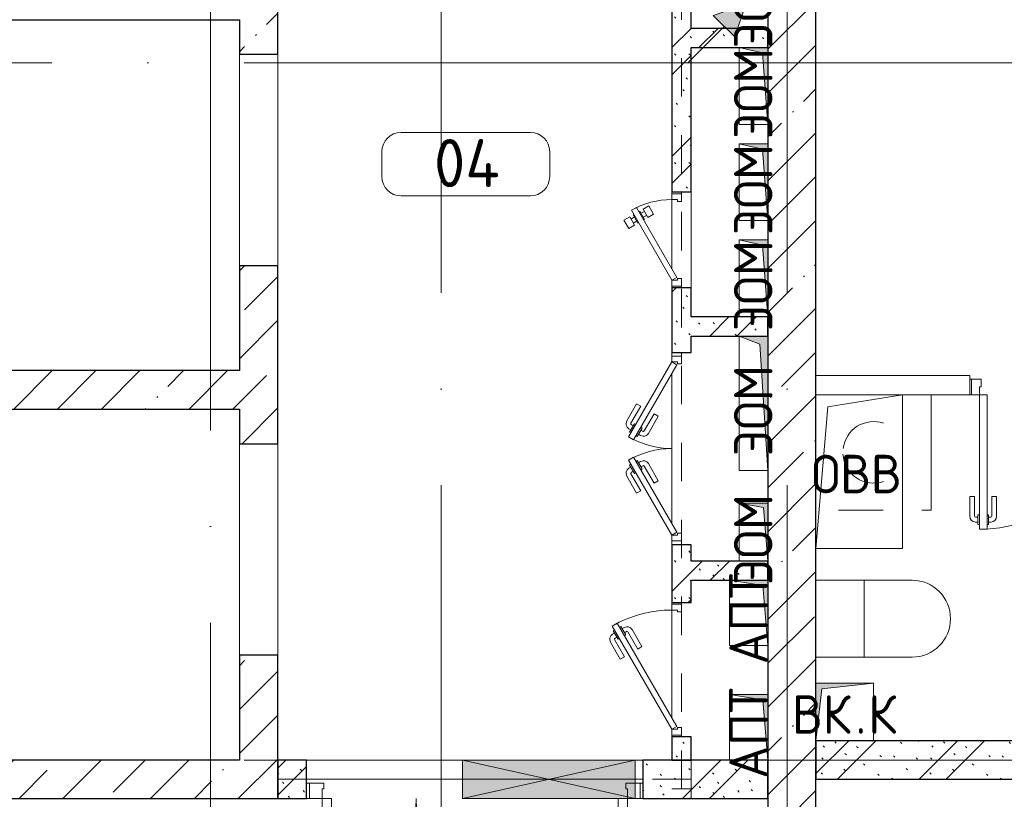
# Model space of a CAD drawing. Header units: millimetres. Extents: x -19737 to 100106, y -4436 to 96517.
# Tile 55 of 59: x 77068 to 82191, y 15246 to 19300. Entities that reach past the tile are written whole.
import ezdxf

# ---------------------------------------------------------------- set-up
doc = ezdxf.new("R2010")
doc.units = ezdxf.units.MM
doc.linetypes.add('3_ Штрих_ 1 х 1 мм', pattern=[400, 200, -200])
doc.linetypes.add('ADSK_Линия сетки', pattern=[5000, 4000, -500, 0, -500])
for name, color, linetype, lineweight in [('A-____-NOTE-TEXT', 7, 'Continuous', 18), ('A-AREA-____-IDEN', 7, 'Continuous', 9), ('A-DOOR-____-MCUT', 7, 'Continuous', 9), ('A-DOOR-____-OTLN', 7, 'Continuous', 18), ('A-DOOR-FRAM-MCUT', 7, 'Continuous', 9), ('A-DOOR-OPNG-OTLN', 7, 'Continuous', 18), ('A-FLOR-____-OTLN', 7, 'Continuous', 18), ('A-GENM-____-OTLN', 7, 'Continuous', 18), ('A-GLAZ-____-MCUT', 7, 'Continuous', 9), ('A-GLAZ-____-OTLN', 7, 'Continuous', 18), ('A-WALL-____-MCUT', 7, 'Continuous', 40), ('A-WALL-____-PATT', 7, 'Continuous', 40), ('I-WALL-____-MCUT', 7, 'Continuous', 40), ('I-WALL-____-OTLN', 7, 'Continuous', 18), ('M-EQPM-____-OTLN', 7, 'Continuous', 18), ('P-SANR-FIXT-OTLN', 7, 'Continuous', 18), ('S-BEAM-____-OTLN', 7, 'Continuous', 18), ('S-GRID-____-OTLN', 7, 'Continuous', 9)]:
    doc.layers.add(name, color=color, linetype=linetype, lineweight=lineweight)
doc.styles.add('GOST Common', font='GOST_Common.ttf', dxfattribs={"height": 200})
doc.styles.add('GOST Common_2', font='GOST_Common.ttf', dxfattribs={"height": 250})
pattern_1 = [(45, (0, 0), (-228.0985, 228.0985), []), (45, (228.1, 0), (-228.0985, 228.0985), [403.225, -80.645, 6.706, -73.939])]
pattern_2 = [(135, (300.56, 377.28), (-565.6854, 6e-14), [10, -790]), (135, (349.8, 474.73), (-565.6854, 6e-14), [10, -790]), (135, (423.93, 473.06), (-565.6854, 6e-14), [10, -790]), (135, (229.92, 447.9), (-565.6854, 6e-14), [10, -790]), (135, (155.08, 447.9), (-565.6854, 6e-14), [10, -790]), (135, (114.9, 369.03), (-565.6854, 6e-14), [10, -790]), (135, (132.43, 285.8), (-565.6854, 6e-14), [10, -790]), (135, (214.66, 322), (-565.6854, 6e-14), [10, -790]), (135, (198.16, 261.88), (-565.6854, 6e-14), [10, -790]), (135, (45.2, 272.9), (-565.6854, 6e-14), [10, -790]), (135, (42.32, 336.16), (-565.6854, 6e-14), [10, -790]), (135, (92.26, 192.24), (-565.6854, 6e-14), [10, -790]), (135, (7.07, 149.2), (-565.6854, 6e-14), [10, -790]), (135, (80.6, 95.1), (-565.6854, 6e-14), [10, -790]), (135, (79.53, 36.94), (-565.6854, 6e-14), [10, -790]), (135, (153.87, 74.56), (-565.6854, 6e-14), [10, -790]), (135, (228.35, 124.8), (-565.6854, 6e-14), [10, -790]), (135, (279.75, 180.4), (-565.6854, 6e-14), [10, -790]), (135, (282.9, 31.63), (-565.6854, 6e-14), [10, -790]), (135, (377.38, 53.45), (-565.6854, 6e-14), [10, -790]), (135, (352.28, 102.7), (-565.6854, 6e-14), [10, -790]), (135, (354.05, 0), (-565.6854, 6e-14), [10, -790]), (135, (553.23, 16.45), (-565.6854, 6e-14), [10, -790]), (135, (542.38, 63.45), (-565.6854, 6e-14), [10, -790]), (135, (536.58, 239.3), (-565.6854, 6e-14), [10, -790]), (135, (475.85, 203.9), (-565.6854, 6e-14), [10, -790]), (135, (475.85, 316.54), (-565.6854, 6e-14), [10, -790]), (135, (520.8, 408.7), (-565.6854, 6e-14), [10, -790]), (135, (551.1, 470.8), (-565.6854, 6e-14), [10, -790]), (135, (235.25, 537.93), (-565.6854, 6e-14), [10, -790]), (135, (407.25, 547.65), (-565.6854, 6e-14), [10, -790]), (135, (94.5, 558.6), (-565.6854, 6e-14), [10, -790]), (135, (46.4, 532.3), (-565.6854, 6e-14), [10, -790]), (135, (85.56, 465.04), (-565.6854, 6e-14), [10, -790]), (135, (355.53, 181.14), (-565.6854, 6e-14), [10, -790]), (135, (362.23, 243.6), (-565.6854, 6e-14), [10, -790]), (135, (413.45, 344.1), (-565.6854, 6e-14), [10, -790]), (135, (286.3, 273.25), (-565.6854, 6e-14), [10, -790]), (135, (423.02, 263.72), (-565.6854, 6e-14), [10, -790]), (135, (162.94, 190.2), (-565.6854, 6e-14), [10, -790]), (135, (470.25, 120.93), (-565.6854, 6e-14), [10, -790]), (135, (484.48, 9.78), (-565.6854, 6e-14), [10, -790]), (45, (0, 212.13), (-565.6854, 0), []), (45, (212.13, 0), (-565.6854, 0), []), (45, (353.55, 0), (-565.6854, 0), []), (45, (0, 353.55), (-565.6854, 0), [])]

# ---------------------------------------------------------------- blocks, each defined once
blk = doc.blocks.new('КР-Проем - Настраиваемый-3587369-02_К4')
at = {"layer": 'A-DOOR-OPNG-OTLN', "color": 254, "lineweight": 13, "true_color": 0xcccccc}
for p, q in [((-550, 100), (550, 100)), ((-550, -100), (550, -100))]:
    blk.add_line(p, q, dxfattribs=at)
blk = doc.blocks.new('АР_Дверь однопольная - 800х2100h_700__Глухая_Су апарт_тип_эт-1272081-02_К4')
at = {"layer": 'A-DOOR-____-MCUT', "color": 254, "lineweight": 15, "true_color": 0xcccccc}
for p, q in [((350, 750), (310, 750)), ((310, 750), (310, 50)), ((350, 50), (350, 750)), ((310, 50), (350, 50))]:
    blk.add_line(p, q, dxfattribs=at)
at = {"layer": 'A-DOOR-____-OTLN', "color": 254, "lineweight": 5, "true_color": 0xcccccc}
for p, q in [((302, 725), (302, 675)), ((310, 725), (302, 725)), ((350, 725), (358, 725)), ((358, 725), (358, 675)), ((260, 580), (260, 682.5)), ((285, 580), (285, 682.5)), ((302, 712.5), (290, 712.5)), ((302, 687.5), (290, 687.5)), ((302, 675), (310, 675)), ((358, 675), (350, 675)), ((358, 712.5), (370, 712.5)), ((358, 687.5), (370, 687.5)), ((375, 580), (375, 682.5)), ((400, 580), (400, 682.5)), ((285, 580), (260, 580)), ((375, 580), (400, 580))]:
    blk.add_line(p, q, dxfattribs=at)
at = {"layer": 'A-DOOR-____-OTLN', "color": 254, "lineweight": 13, "true_color": 0xcccccc}
blk.add_arc((350, 50), 700, 90, 180, dxfattribs=at)
at = {"layer": 'A-DOOR-____-OTLN', "color": 254, "lineweight": 5, "true_color": 0xcccccc}
for centre, radius, start, end in [((290, 682.5), 30, 90, 180), ((290, 682.5), 4.99, 90, 180), ((370, 682.5), 30, 0, 90), ((370, 682.5), 4.99, 0, 90)]:
    blk.add_arc(centre, radius, start, end, dxfattribs=at)
at = {"layer": 'A-DOOR-FRAM-MCUT', "color": 254, "lineweight": 15, "true_color": 0xcccccc}
for p, q in [((-390, 50), (-400, 50)), ((-350, 50), (-390, 50)), ((-390, 50), (-390, -30)), ((-350, 10), (-350, 50)), ((-340, 10), (-350, 10)), ((-340, -30), (-340, 10)), ((350, 10), (340, 10)), ((340, 10), (340, -30)), ((390, 50), (350, 50)), ((350, 50), (350, 10)), ((390, -30), (390, 50)), ((390, 50), (400, 50)), ((-390, -30), (-400, -30)), ((-390, -30), (-340, -30)), ((340, -30), (390, -30)), ((390, -30), (400, -30))]:
    blk.add_line(p, q, dxfattribs=at)
blk = doc.blocks.new('АР_Дверь двупольная - 1750х2100h_1100_490__Лифт-холл_EI30-3573868-02_К4')
at = {"layer": 'A-DOOR-____-MCUT', "color": 254, "lineweight": 15, "true_color": 0xcccccc}
for p, q in [((-795, 100), (-795, 1200)), ((-795, 1200), (-745, 1200)), ((-745, 1200), (-745, 100)), ((795, 590), (745, 590)), ((745, 590), (745, 100)), ((795, 100), (795, 590)), ((-745, 100), (-795, 100)), ((745, 100), (795, 100))]:
    blk.add_line(p, q, dxfattribs=at)
at = {"layer": 'A-DOOR-____-OTLN', "color": 254, "lineweight": 5, "true_color": 0xcccccc}
for p, q in [((-845, 1030), (-845, 1132.5)), ((-820, 1030), (-820, 1132.5)), ((-803, 1162.5), (-815, 1162.5)), ((-803, 1137.5), (-815, 1137.5)), ((-803, 1175), (-803, 1125)), ((-795, 1175), (-803, 1175)), ((-745, 1175), (-737, 1175)), ((-737, 1175), (-737, 1125)), ((-737, 1162.5), (-725, 1162.5)), ((-737, 1137.5), (-725, 1137.5)), ((-720, 1030), (-720, 1132.5)), ((-695, 1030), (-695, 1132.5)), ((-803, 1125), (-795, 1125)), ((-737, 1125), (-745, 1125)), ((-820, 1030), (-845, 1030)), ((-720, 1030), (-695, 1030)), ((737, 565), (737, 515)), ((745, 565), (737, 565)), ((795, 565), (803, 565)), ((803, 565), (803, 515)), ((695, 420), (695, 522.5)), ((720, 420), (720, 522.5)), ((737, 552.5), (725, 552.5)), ((737, 527.5), (725, 527.5)), ((737, 515), (745, 515)), ((803, 515), (795, 515)), ((803, 552.5), (815, 552.5)), ((803, 527.5), (815, 527.5)), ((820, 420), (820, 522.5)), ((845, 420), (845, 522.5)), ((720, 420), (695, 420)), ((820, 420), (845, 420))]:
    blk.add_line(p, q, dxfattribs=at)
at = {"layer": 'A-DOOR-____-OTLN', "color": 254, "lineweight": 13, "true_color": 0xcccccc}
for centre, radius, start, end in [((-795, 100), 1100, 0, 90), ((795, 100), 490, 90, 180)]:
    blk.add_arc(centre, radius, start, end, dxfattribs=at)
at = {"layer": 'A-DOOR-____-OTLN', "color": 254, "lineweight": 5, "true_color": 0xcccccc}
for centre, radius, start, end in [((-815, 1132.5), 30, 90, 180), ((-815, 1132.5), 4.99, 90, 180), ((-725, 1132.5), 30, 360, 90), ((-725, 1132.5), 4.99, 0, 90), ((725, 522.5), 30, 90, 180), ((725, 522.5), 4.99, 90, 180), ((815, 522.5), 30, 0, 90), ((815, 522.5), 4.99, 0, 90)]:
    blk.add_arc(centre, radius, start, end, dxfattribs=at)
at = {"layer": 'A-DOOR-FRAM-MCUT', "color": 254, "lineweight": 15, "true_color": 0xcccccc}
for p, q in [((-860, 100), (-875, 100)), ((-860, 100), (-835, 100)), ((-860, 20), (-860, 100)), ((-835, 100), (-795, 100)), ((-795, 100), (-795, 50)), ((860, 100), (795, 100)), ((795, 100), (795, 50)), ((860, 20), (860, 100)), ((860, 100), (875, 100)), ((-860, 20), (-875, 20)), ((-835, 20), (-860, 20)), ((-785, 20), (-835, 20)), ((-795, 50), (-785, 50)), ((-785, 50), (-785, 20)), ((795, 50), (785, 50)), ((785, 50), (785, 20)), ((785, 20), (860, 20)), ((860, 20), (875, 20))]:
    blk.add_line(p, q, dxfattribs=at)
blk = doc.blocks.new('АР_Отверстие прямоугольное - АПТ-4708400-02_К4')
at = {"layer": 'A-GLAZ-____-OTLN', "lineweight": 13, "true_color": 0xf9f9f9}
blk.add_hatch(color=7, dxfattribs=at).paths.add_polyline_path([(-325, -100), (575, -100), (575, 100), (-325, 100)])
at = {"layer": 'A-GLAZ-____-MCUT', "color": 254, "lineweight": 15, "true_color": 0xcccccc}
for p, q in [((-325, 100), (-325, -100)), ((575, 100), (575, -100))]:
    blk.add_line(p, q, dxfattribs=at)
at = {"layer": 'A-GLAZ-____-OTLN', "color": 254, "lineweight": 5, "true_color": 0xcccccc}
for p, q in [((575, 100), (-325, -100)), ((-325, 100), (575, -100))]:
    blk.add_line(p, q, dxfattribs=at)
at = {"layer": 'A-GLAZ-____-OTLN', "color": 254, "lineweight": 13, "true_color": 0xcccccc}
for p, q in [((575, 100), (-325, 100)), ((-325, 100), (-325, -100)), ((575, -100), (575, 100)), ((-325, -100), (575, -100))]:
    blk.add_line(p, q, dxfattribs=at)
blk = doc.blocks.new('АР_Дверь двупольная - 1000х2100h_450__ЭОМ_ СС_ О-4472456-02_К4')
at = {"layer": 'A-DOOR-____-MCUT', "color": 254, "lineweight": 15, "true_color": 0xcccccc}
for p, q in [((-450, 50), (-60.3, 275)), ((-60.3, 275), (-45.3, 249)), ((60.3, 275), (45.3, 249)), ((450, 50), (60.3, 275)), ((-45.3, 249), (-435, 24)), ((45.3, 249), (435, 24)), ((-435, 24), (-450, 50)), ((435, 24), (450, 50))]:
    blk.add_line(p, q, dxfattribs=at)
at = {"layer": 'A-DOOR-____-OTLN', "color": 254, "lineweight": 5, "true_color": 0xcccccc}
for p, q in [((-232.5, 233.3), (-143.7, 284.6)), ((-220, 211.7), (-131.2, 262.9)), ((-85.9, 269.4), (-129.2, 244.4)), ((-118.4, 250.7), (-124.4, 261.1)), ((-96.8, 263.2), (-102.8, 273.6)), ((-81.9, 262.5), (-85.9, 269.4)), ((81.9, 262.5), (85.9, 269.4)), ((85.9, 269.4), (129.2, 244.4)), ((96.8, 263.2), (102.8, 273.6)), ((118.4, 250.7), (124.4, 261.1)), ((220, 211.7), (131.2, 262.9)), ((232.5, 233.3), (143.7, 284.6)), ((-220, 211.7), (-232.5, 233.3)), ((-129.2, 244.4), (-125.2, 237.5)), ((-106.2, 204.6), (-110.2, 211.5)), ((-62.9, 229.6), (-106.2, 204.6)), ((-95.4, 210.8), (-89.4, 200.4)), ((-73.8, 223.3), (-67.8, 212.9)), ((-66.9, 236.5), (-62.9, 229.6)), ((66.9, 236.5), (62.9, 229.6)), ((62.9, 229.6), (106.2, 204.6)), ((73.8, 223.3), (67.8, 212.9)), ((95.4, 210.8), (89.4, 200.4)), ((106.2, 204.6), (110.2, 211.5)), ((129.2, 244.4), (125.2, 237.5)), ((220, 211.7), (232.5, 233.3)), ((-180, 142.4), (-91.2, 193.6)), ((-167.5, 120.7), (-78.7, 172)), ((167.5, 120.7), (78.7, 172)), ((180, 142.4), (91.2, 193.6)), ((-180, 142.4), (-167.5, 120.7)), ((180, 142.4), (167.5, 120.7))]:
    blk.add_line(p, q, dxfattribs=at)
for centre, radius, start, end in [((-128.7, 258.6), 30, 30, 120), ((-128.7, 258.6), 4.99, 30, 120), ((128.7, 258.6), 30, 60, 150), ((128.7, 258.6), 4.99, 60, 150), ((-93.7, 197.9), 30, 300, 30), ((93.7, 197.9), 30, 150, 240), ((-93.7, 197.9), 4.99, 300, 30), ((93.7, 197.9), 4.99, 150, 240)]:
    blk.add_arc(centre, radius, start, end, dxfattribs=at)
at = {"layer": 'A-DOOR-____-OTLN', "color": 254, "lineweight": 13, "true_color": 0xcccccc}
for centre, start, end in [((-450, 50), 0, 30), ((450, 50), 150, 180)]:
    blk.add_arc(centre, 450, start, end, dxfattribs=at)
at = {"layer": 'A-DOOR-FRAM-MCUT', "color": 254, "lineweight": 15, "true_color": 0xcccccc}
for p, q in [((-480, 50), (-500, 50)), ((-480, 0), (-500, 0)), ((-480, 50), (-450, 50)), ((-480, 0), (-480, 50)), ((-440, 0), (-480, 0)), ((-450, 50), (-450, 20)), ((-450, 20), (-440, 20)), ((-440, 20), (-440, 0)), ((450, 20), (440, 20)), ((440, 20), (440, 0)), ((440, 0), (480, 0)), ((480, 50), (450, 50)), ((450, 50), (450, 20)), ((480, 0), (480, 50)), ((480, 50), (500, 50)), ((480, 0), (500, 0))]:
    blk.add_line(p, q, dxfattribs=at)
blk = doc.blocks.new('АР_Дверь однопольная - 500х1300h_400__ЭОМ_СС_EI60-4371214-02_К4')
at = {"layer": 'A-DOOR-____-MCUT', "color": 254, "lineweight": 15, "true_color": 0xcccccc}
for p, q in [((153.7, 260), (-210, 50)), ((168.7, 234), (153.7, 260)), ((-195, 24), (168.7, 234)), ((-210, 50), (-195, 24))]:
    blk.add_line(p, q, dxfattribs=at)
at = {"layer": 'A-DOOR-____-OTLN', "color": 254, "lineweight": 5, "true_color": 0xcccccc}
for p, q in [((102.1, 299.5), (58.8, 274.5)), ((58.8, 274.5), (76.3, 244.2)), ((76.3, 244.2), (119.6, 269.2)), ((119.6, 269.2), (102.1, 299.5)), ((118.3, 245.3), (108.3, 262.6)), ((129.6, 251.8), (86.3, 226.8)), ((86.3, 226.8), (88.8, 222.5)), ((97.6, 233.3), (87.6, 250.7)), ((149.6, 217.2), (106.3, 192.2)), ((132.1, 247.5), (129.6, 251.8)), ((138.3, 210.7), (148.3, 193.4)), ((147.1, 221.5), (149.6, 217.2)), ((106.3, 192.2), (103.8, 196.5)), ((159.6, 199.9), (116.3, 174.9)), ((116.3, 174.9), (133.8, 144.6)), ((117.6, 198.7), (127.6, 181.4)), ((133.8, 144.6), (177.1, 169.6)), ((177.1, 169.6), (159.6, 199.9))]:
    blk.add_line(p, q, dxfattribs=at)
at = {"layer": 'A-DOOR-____-OTLN', "color": 254, "lineweight": 13, "true_color": 0xcccccc}
blk.add_arc((-210, 50), 420, 360, 30, dxfattribs=at)
at = {"layer": 'A-DOOR-FRAM-MCUT', "color": 254, "lineweight": 15, "true_color": 0xcccccc}
for p, q in [((-240, 50), (-250, 50)), ((-240, 0), (-250, 0)), ((-210, 50), (-240, 50)), ((-240, 50), (-240, 0)), ((-240, 0), (-200, 0)), ((-210, 20), (-210, 50)), ((-200, 20), (-210, 20)), ((-200, 0), (-200, 20)), ((210, 20), (200, 20)), ((200, 20), (200, 0)), ((200, 0), (240, 0)), ((240, 50), (210, 50)), ((210, 50), (210, 20)), ((240, 0), (240, 50)), ((240, 50), (250, 50)), ((240, 0), (250, 0))]:
    blk.add_line(p, q, dxfattribs=at)
blk = doc.blocks.new('АР_Перемычка - 200_Уx2_50x5__250-Оп_150_50x5_-4377427-02_К4')
at = {"layer": 'S-BEAM-____-OTLN', "color": 254, "linetype": '3_ Штрих_ 1 х 1 мм', "lineweight": 15, "true_color": 0xdcdcdc}
for p, q in [((-1125, 100), (-1125, -100)), ((1025, 100), (1025, -100)), ((-1125, 0), (-835, 0)), ((-835, 0), (65, 0)), ((65, 0), (1025, 0))]:
    blk.add_line(p, q, dxfattribs=at)
blk = doc.blocks.new('АР_Дверь однопольная - 700х2100h_600__ПК-4330659-02_К4')
at = {"layer": 'A-DOOR-____-MCUT', "color": 254, "lineweight": 15, "true_color": 0xcccccc}
for p, q in [((226.9, 360), (-310, 50)), ((241.9, 334), (226.9, 360)), ((-295, 24), (241.9, 334)), ((-310, 50), (-295, 24))]:
    blk.add_line(p, q, dxfattribs=at)
at = {"layer": 'A-DOOR-____-OTLN', "color": 254, "lineweight": 5, "true_color": 0xcccccc}
for p, q in [((54.7, 318.3), (143.5, 369.6)), ((67.2, 296.7), (54.7, 318.3)), ((67.2, 296.7), (156, 347.9)), ((201.3, 354.4), (158, 329.4)), ((158, 329.4), (162, 322.5)), ((168.8, 335.7), (162.8, 346.1)), ((224.3, 314.6), (181, 289.6)), ((190.5, 348.2), (184.5, 358.6)), ((205.3, 347.5), (201.3, 354.4)), ((213.5, 308.3), (219.5, 297.9)), ((220.3, 321.5), (224.3, 314.6)), ((107.2, 227.4), (196, 278.6)), ((119.7, 205.7), (208.5, 257)), ((181, 289.6), (177, 296.5)), ((191.8, 295.8), (197.8, 285.4)), ((107.2, 227.4), (119.7, 205.7))]:
    blk.add_line(p, q, dxfattribs=at)
for centre, radius, start, end in [((158.5, 343.6), 30, 30, 120), ((158.5, 343.6), 4.99, 30, 120), ((193.5, 282.9), 4.99, 300, 30), ((193.5, 282.9), 30, 300, 30)]:
    blk.add_arc(centre, radius, start, end, dxfattribs=at)
at = {"layer": 'A-DOOR-____-OTLN', "color": 254, "lineweight": 13, "true_color": 0xcccccc}
blk.add_arc((-310, 50), 620, 360, 30, dxfattribs=at)
at = {"layer": 'A-DOOR-FRAM-MCUT', "color": 254, "lineweight": 15, "true_color": 0xcccccc}
for p, q in [((-340, 50), (-350, 50)), ((-340, 0), (-350, 0)), ((-310, 50), (-340, 50)), ((-340, 50), (-340, 0)), ((-340, 0), (-300, 0)), ((-310, 20), (-310, 50)), ((-300, 20), (-310, 20)), ((-300, 0), (-300, 20)), ((310, 20), (300, 20)), ((300, 20), (300, 0)), ((300, 0), (340, 0)), ((340, 50), (310, 50)), ((310, 50), (310, 20)), ((340, 0), (340, 50)), ((340, 50), (350, 50)), ((340, 0), (350, 0))]:
    blk.add_line(p, q, dxfattribs=at)
blk = doc.blocks.new('АР_Перемычка - 100_Уx1_75x5__1270-3650-5636772-02_К4')
at = {"layer": 'S-BEAM-____-OTLN', "color": 254, "linetype": '3_ Штрих_ 1 х 1 мм', "lineweight": 15, "true_color": 0xdcdcdc}
for p, q in [((-1770, 50), (-1770, -50)), ((4150, 50), (4150, -50)), ((-1770, 0), (4035, 0)), ((4035, 0), (4150, 0))]:
    blk.add_line(p, q, dxfattribs=at)
blk = doc.blocks.new('АР_Канал вертикальный прямоугольный - ВК_К-5750316-02_К4')
at = {"layer": 'M-EQPM-____-OTLN', "lineweight": 13, "true_color": 0xe2e2e2}
blk.add_hatch(color=254, dxfattribs=at).paths.add_polyline_path([(-150, -150), (-120, 120), (150, 150), (-150, 150)])
at = {"layer": 'M-EQPM-____-OTLN', "color": 253, "lineweight": 13, "true_color": 0xaaaaaa}
for p, q in [((150, 150), (-150, 150)), ((-150, 150), (-150, -150)), ((150, 150), (-150, 150)), ((-150, 150), (-150, -150)), ((-150, -150), (-150, 150)), ((-150, 150), (150, 150)), ((-150, -150), (-120, 120)), ((-150, -150), (-120, 120)), ((-120, 120), (150, 150)), ((-120, 120), (150, 150)), ((150, -150), (150, 150)), ((150, 150), (150, -150)), ((-150, -150), (150, -150)), ((150, -150), (-150, -150))]:
    blk.add_line(p, q, dxfattribs=at)
blk = doc.blocks.new('АР_Канал вертикальный прямоугольный - АПТ-2764878-02_К4')
at = {"layer": 'M-EQPM-____-OTLN', "lineweight": 13, "true_color": 0xe2e2e2}
blk.add_hatch(color=254, dxfattribs=at).paths.add_polyline_path([(170, 100), (-170, 100), (-170, -100), (-143, 73)])
at = {"layer": 'M-EQPM-____-OTLN', "color": 253, "lineweight": 13, "true_color": 0xaaaaaa}
for p, q in [((170, 100), (-170, 100)), ((-170, 100), (-170, -100)), ((170, 100), (-170, 100)), ((-170, 100), (-170, -100)), ((-170, -100), (-170, 100)), ((-170, 100), (170, 100)), ((-170, -100), (-143, 73)), ((-170, -100), (-143, 73)), ((-143, 73), (170, 100)), ((-143, 73), (170, 100)), ((170, -100), (170, 100)), ((170, 100), (170, -100)), ((-170, -100), (170, -100)), ((170, -100), (-170, -100))]:
    blk.add_line(p, q, dxfattribs=at)
blk = doc.blocks.new('АР_Канал вертикальный прямоугольный - ЭОМ-6054055-02_К4')
at = {"layer": 'M-EQPM-____-OTLN', "lineweight": 13, "true_color": 0xe2e2e2}
blk.add_hatch(color=254, dxfattribs=at).paths.add_polyline_path([(200, 75), (-200, 75), (-200, -75), (-172.5, 47.5)])
at = {"layer": 'M-EQPM-____-OTLN', "color": 253, "lineweight": 13, "true_color": 0xaaaaaa}
for p, q in [((200, 75), (-200, 75)), ((-200, 75), (-200, -75)), ((200, 75), (-200, 75)), ((-200, 75), (-200, -75)), ((-200, -75), (-200, 75)), ((-200, 75), (200, 75)), ((-172.5, 47.5), (200, 75)), ((-172.5, 47.5), (200, 75)), ((200, -75), (200, 75)), ((200, 75), (200, -75)), ((-200, -75), (-172.5, 47.5)), ((-200, -75), (-172.5, 47.5)), ((-200, -75), (200, -75)), ((200, -75), (-200, -75))]:
    blk.add_line(p, q, dxfattribs=at)
blk = doc.blocks.new('АР_Канал вертикальный прямоугольный - ЭОМ-6055930-02_К4')
at = {"layer": 'M-EQPM-____-OTLN', "lineweight": 13, "true_color": 0xe2e2e2}
blk.add_hatch(color=254, dxfattribs=at).paths.add_polyline_path([(200, 75), (-200, 75), (-200, -75), (-172.5, 47.5), (-142, 49.8)])
at = {"layer": 'M-EQPM-____-OTLN', "color": 253, "lineweight": 13, "true_color": 0xaaaaaa}
for p, q in [((200, 75), (-200, 75)), ((-200, 75), (-200, -75)), ((200, 75), (-200, 75)), ((-200, 75), (-200, -75)), ((-200, -75), (-200, 75)), ((-200, 75), (200, 75)), ((-172.5, 47.5), (200, 75)), ((-172.5, 47.5), (200, 75)), ((200, -75), (200, 75)), ((200, 75), (200, -75)), ((-200, -75), (-172.5, 47.5)), ((-200, -75), (-172.5, 47.5)), ((-200, -75), (200, -75)), ((200, -75), (-200, -75))]:
    blk.add_line(p, q, dxfattribs=at)
blk = doc.blocks.new('АР_Канал вертикальный прямоугольный - ЭОМ-3636529-02_К4')
at = {"layer": 'M-EQPM-____-OTLN', "lineweight": 13, "true_color": 0xe2e2e2}
blk.add_hatch(color=254, dxfattribs=at).paths.add_polyline_path([(150, 75), (-150, 75), (-150, -75), (-127.5, 52.5)])
at = {"layer": 'M-EQPM-____-OTLN', "color": 253, "lineweight": 13, "true_color": 0xaaaaaa}
for p, q in [((150, 75), (-150, 75)), ((-150, 75), (-150, -75)), ((150, 75), (-150, 75)), ((-150, 75), (-150, -75)), ((-150, -75), (-150, 75)), ((-150, 75), (150, 75)), ((-150, -75), (-127.5, 52.5)), ((-150, -75), (-127.5, 52.5)), ((-127.5, 52.5), (150, 75)), ((-127.5, 52.5), (150, 75)), ((150, -75), (150, 75)), ((150, 75), (150, -75)), ((-150, -75), (150, -75)), ((150, -75), (-150, -75))]:
    blk.add_line(p, q, dxfattribs=at)
blk = doc.blocks.new('АР_Канал вертикальный прямоугольный - ЭОМ-3636632-02_К4')
at = {"layer": 'M-EQPM-____-OTLN', "lineweight": 13, "true_color": 0xe2e2e2}
blk.add_hatch(color=254, dxfattribs=at).paths.add_polyline_path([(350, 75), (-350, 75), (-350, -75), (-307.5, 32.5)])
at = {"layer": 'M-EQPM-____-OTLN', "color": 253, "lineweight": 13, "true_color": 0xaaaaaa}
for p, q in [((350, 75), (-350, 75)), ((-350, 75), (-350, -75)), ((350, 75), (-350, 75)), ((-350, 75), (-350, -75)), ((-350, -75), (-350, 75)), ((-350, 75), (350, 75)), ((-307.5, 32.5), (350, 75)), ((-307.5, 32.5), (350, 75)), ((350, -75), (350, 75)), ((350, 75), (350, -75)), ((-350, -75), (-307.5, 32.5)), ((-350, -75), (-307.5, 32.5)), ((-350, -75), (350, -75)), ((350, -75), (-350, -75))]:
    blk.add_line(p, q, dxfattribs=at)
blk = doc.blocks.new('A-PLU-toilet-2-2D - L600xW600xH900-V41-02_К4')
at = {"layer": 'P-SANR-FIXT-OTLN', "color": 253, "lineweight": 13, "true_color": 0xaaaaaa}
for p, q in [((-250, 400), (250, 400)), ((-250, 0), (-250, 400)), ((-250, 400), (250, 400)), ((-250, 0), (-250, 400)), ((0, 0), (0, 400)), ((250, 0), (-250, 0)), ((250, 0), (-250, 0))]:
    blk.add_line(p, q, dxfattribs=at)
blk.add_arc((250, 200), 200, 270, 90, dxfattribs=at)
blk.add_arc((250, 200), 200, 270, 90, dxfattribs=at)
blk = doc.blocks.new('A-FUR-Washing-2D - 600x600-V42-02_К4')
at = {"layer": 'P-SANR-FIXT-OTLN', "color": 253, "lineweight": 13, "true_color": 0xaaaaaa}
for p, q in [((300, 0), (250, 0)), ((300, 0), (250, 0)), ((300, -600), (300, 0)), ((300, -600), (300, 0)), ((-182.7, -600), (50, -600)), ((-182.7, -600), (50, -600)), ((250, -600), (300, -600)), ((250, -600), (300, -600))]:
    blk.add_line(p, q, dxfattribs=at)
for start, end in [(71.3725, 172.9497), (183.2324, 288.6275)]:
    blk.add_arc((0, -300), 160, start, end, dxfattribs=at)
blk = doc.blocks.new('АР_Канал вертикальный прямоугольный - ОВВ-3843508-02_К4')
at = {"layer": 'A-GENM-____-OTLN', "color": 253, "lineweight": 13, "true_color": 0xaaaaaa}
for p, q in [((-225, -400), (-225, 400)), ((-225, 400), (225, 400))]:
    blk.add_line(p, q, dxfattribs=at)
at = {"layer": 'M-EQPM-____-OTLN', "color": 253, "lineweight": 13, "true_color": 0xaaaaaa}
for p, q in [((-225, -400), (-225, 400)), ((-225, 400), (225, 400)), ((-162.5, 337.5), (225, 400)), ((225, 400), (225, -400)), ((-225, -400), (-162.5, 337.5)), ((225, -400), (-225, -400))]:
    blk.add_line(p, q, dxfattribs=at)
blk = doc.blocks.new('Наметкина 10_РД_АР_К4_отсоединено_rvt-1-02_К4')
at = {"layer": 'A-WALL-____-PATT', "lineweight": 5, "true_color": 0xcccccc}
h = blk.add_hatch(dxfattribs=at)
h.set_pattern_fill('FP_20', color=254, style=0, pattern_type=2)
h.set_pattern_definition(pattern_1)
h.paths.add_polyline_path([(97005.3, 15450), (97005.3, 15995), (96805.3, 15995), (96805.3, 15450)])
h.paths.add_polyline_path([(97005.3, 17095), (97005.3, 18020), (96805.3, 18020), (96805.3, 17095)])
h.paths.add_polyline_path([(96805.3, 19120), (97005.3, 19120), (97005.3, 20045), (96805.3, 20045), (96805.3, 19300)])
h.paths.add_polyline_path([(97005.3, 21145), (97005.3, 22070), (96805.3, 22070), (96805.3, 21145)])
h.paths.add_polyline_path([(97005.3, 23170), (97005.3, 23350), (96805.3, 23350), (96805.3, 23170)])
h = blk.add_hatch(dxfattribs=at)
h.set_pattern_fill('FP_20', color=254, style=0, pattern_type=2)
h.set_pattern_definition(pattern_1)
h.paths.add_polyline_path([(99555.3, 2650), (99805.3, 2650), (99805.3, 13660), (99555.3, 13660), (99555.3, 2850)])
h.paths.add_polyline_path([(99805.3, 14660), (99805.3, 21105), (99555.3, 21105), (99555.3, 14660), (99761.3, 14660)])
h = blk.add_hatch(dxfattribs=at)
h.set_pattern_fill('FP_19', color=254, style=0, pattern_type=2)
h.set_pattern_definition(pattern_2)
h.paths.add_polyline_path([(99155.3, 15450), (99155.3, 15570), (99055.3, 15570), (99055.3, 15450)])
h.paths.add_polyline_path([(99155.3, 16270), (99155.3, 16570), (99055.3, 16570), (99055.3, 16270)])
h.paths.add_polyline_path([(99155.3, 17570), (99155.3, 17905), (99055.3, 17905), (99055.3, 17570)])
h.paths.add_polyline_path([(99055.3, 18405), (99155.3, 18405), (99155.3, 20455), (99055.3, 20455), (99055.3, 19740.6)])
h.paths.add_polyline_path([(99155.3, 20955), (99155.3, 21005), (99055.3, 21005), (99055.3, 20955)])
h = blk.add_hatch(dxfattribs=at)
h.set_pattern_fill('FP_19', color=254, style=0, pattern_type=2)
h.set_pattern_definition(pattern_2)
h.paths.add_polyline_path([(99405.3, 19155), (99555.3, 19155), (99555.3, 19255), (99155.3, 19255), (99155.3, 19155)])
h = blk.add_hatch(dxfattribs=at)
h.set_pattern_fill('FP_19', color=254, style=0, pattern_type=2)
h.set_pattern_definition(pattern_2)
h.paths.add_polyline_path([(99512.8, 17655), (99555.3, 17655), (99555.3, 17755), (99155.3, 17755), (99155.3, 17655), (99405.3, 17655)])
h = blk.add_hatch(dxfattribs=at)
h.set_pattern_fill('FP_20', color=254, style=0, pattern_type=2)
h.set_pattern_definition(pattern_1)
h.paths.add_polyline_path([(96805.3, 17275), (96805.3, 17475), (94955.3, 17475), (94955.3, 17275), (96555.1, 17275)])
h = blk.add_hatch(dxfattribs=at)
h.set_pattern_fill('FP_19', color=254, style=0, pattern_type=2)
h.set_pattern_definition(pattern_2)
h.paths.add_polyline_path([(99355.3, 16385), (99555.3, 16385), (99555.3, 16485), (99155.3, 16485), (99155.3, 16385)])
h = blk.add_hatch(dxfattribs=at)
h.set_pattern_fill('FP_19', color=254, style=0, pattern_type=2)
h.set_pattern_definition(pattern_2)
h.paths.add_polyline_path([(107805.3, 15350), (107805.3, 15550), (99805.3, 15550), (99805.3, 15350), (102967.5, 15350)])
h = blk.add_hatch(dxfattribs=at)
h.set_pattern_fill('FP_20', color=254, style=0, pattern_type=2)
h.set_pattern_definition(pattern_1)
h.paths.add_polyline_path([(96555.1, 15250), (97005.3, 15250), (97005.3, 15450), (94955.3, 15450), (94955.3, 15250)])
h = blk.add_hatch(dxfattribs=at)
h.set_pattern_fill('FP_19', color=254, style=0, pattern_type=2)
h.set_pattern_definition(pattern_2)
h.paths.add_polyline_path([(99528.3, 15250), (99555.3, 15250), (99555.3, 15450), (98905.3, 15450), (98905.3, 15250)])
h.paths.add_polyline_path([(97005.3, 15250), (97155.3, 15250), (97155.3, 15450), (97005.3, 15450)])
at = {"layer": 'A-FLOR-____-OTLN', "color": 254, "lineweight": 13, "true_color": 0xcccccc}
for p, q in [((96805.3, 19120), (96805.3, 18020)), ((97005.3, 19120), (97005.3, 18020)), ((99055.3, 17550), (99055.3, 17570)), ((99055.3, 16680), (99055.3, 17460)), ((96805.3, 17095), (96805.3, 15995)), ((97005.3, 17095), (97005.3, 15995)), ((99055.3, 16570), (99055.3, 16590)), ((99055.3, 16260), (99055.3, 16270)), ((99055.3, 15670), (99055.3, 16230)), ((99055.3, 15570), (99055.3, 15580)), ((97155.3, 15350), (97965.3, 15350)), ((97965.3, 15350), (97155.3, 15350)), ((97965.3, 15350), (98865.3, 15350)), ((98865.3, 15350), (97965.3, 15350)), ((98865.3, 15350), (98905.3, 15350)), ((98905.3, 15350), (98865.3, 15350))]:
    blk.add_line(p, q, dxfattribs=at)
at = {"layer": 'A-WALL-____-MCUT', "color": 254, "lineweight": 30, "true_color": 0xcccccc}
for p, q in [((99555.3, 21105), (99555.3, 14660)), ((99805.3, 14660), (99805.3, 21105)), ((97005.3, 19120), (97005.3, 20045)), ((94955.3, 19300), (96805.3, 19300)), ((96805.3, 19300), (96805.3, 19120)), ((96805.3, 19120), (97005.3, 19120)), ((97005.3, 18020), (96805.3, 18020)), ((96805.3, 18020), (96805.3, 17475)), ((97005.3, 17095), (97005.3, 18020)), ((96805.3, 17475), (94955.3, 17475)), ((94955.3, 17275), (96805.3, 17275)), ((96805.3, 17275), (96805.3, 17095)), ((96805.3, 17095), (97005.3, 17095)), ((97005.3, 15995), (96805.3, 15995)), ((96805.3, 15995), (96805.3, 15450)), ((97005.3, 15450), (97005.3, 15995)), ((96805.3, 15450), (94955.3, 15450)), ((97005.3, 15250), (97005.3, 15450)), ((94955.3, 15250), (97005.3, 15250))]:
    blk.add_line(p, q, dxfattribs=at)
at = {"layer": 'I-WALL-____-MCUT', "color": 254, "lineweight": 30, "true_color": 0xcccccc}
for p, q in [((99055.3, 20455), (99055.3, 18405)), ((99155.3, 19255), (99155.3, 19555)), ((99555.3, 19255), (99155.3, 19255)), ((99555.3, 19155), (99555.3, 19255)), ((99155.3, 18405), (99155.3, 19155)), ((99155.3, 19155), (99555.3, 19155)), ((99055.3, 18405), (99155.3, 18405)), ((99055.3, 17905), (99055.3, 17570)), ((99155.3, 17905), (99055.3, 17905)), ((99155.3, 17755), (99155.3, 17905)), ((99555.3, 17755), (99155.3, 17755)), ((99555.3, 17655), (99555.3, 17755)), ((99155.3, 17570), (99155.3, 17655)), ((99155.3, 17655), (99555.3, 17655)), ((99055.3, 17570), (99155.3, 17570)), ((99055.3, 16570), (99055.3, 16270)), ((99155.3, 16570), (99055.3, 16570)), ((99155.3, 16485), (99155.3, 16570)), ((99555.3, 16485), (99155.3, 16485)), ((99555.3, 16385), (99555.3, 16485)), ((99155.3, 16270), (99155.3, 16385)), ((99155.3, 16385), (99555.3, 16385)), ((99055.3, 16270), (99155.3, 16270)), ((99055.3, 15570), (99055.3, 15450)), ((99155.3, 15570), (99055.3, 15570)), ((99155.3, 15450), (99155.3, 15570)), ((107805.3, 15550), (99805.3, 15550)), ((99805.3, 15550), (99805.3, 15350)), ((97155.3, 15450), (97005.3, 15450)), ((97005.3, 15450), (97005.3, 15250)), ((97155.3, 15250), (97155.3, 15450)), ((99555.3, 15450), (98905.3, 15450)), ((98905.3, 15450), (98905.3, 15250)), ((99055.3, 15450), (99155.3, 15450)), ((99555.3, 15250), (99555.3, 15450)), ((99805.3, 15350), (107805.3, 15350)), ((97005.3, 15250), (97155.3, 15250)), ((98905.3, 15250), (99555.3, 15250))]:
    blk.add_line(p, q, dxfattribs=at)
at = {"layer": 'I-WALL-____-OTLN', "color": 254, "lineweight": 13, "true_color": 0xcccccc}
for p, q in [((99055.3, 18395), (99055.3, 18405)), ((99155.3, 18405), (99155.3, 17905)), ((99055.3, 18005), (99055.3, 18365)), ((99055.3, 17905), (99055.3, 17915)), ((99805.3, 17450), (100605.3, 17450)), ((100605.3, 17350), (100605.3, 17450)), ((100605.3, 17350), (99805.3, 17350))]:
    blk.add_line(p, q, dxfattribs=at)
at = {"layer": 'A-DOOR-____-OTLN', "color": 254, "lineweight": 13, "true_color": 0xcccccc}
for name, p, rotation in [('КР-Проем - Настраиваемый-3587369-02_К4', (96905.3, 18570), 89.9999999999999), ('АР_Дверь однопольная - 500х1300h_400__ЭОМ_СС_EI60-4371214-02_К4', (99105.3, 18155), 89.99999999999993), ('АР_Дверь двупольная - 1000х2100h_450__ЭОМ_ СС_ О-4472456-02_К4', (99105.3, 17070), 89.99999999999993), ('АР_Дверь однопольная - 800х2100h_700__Глухая_Су апарт_тип_эт-1272081-02_К4', (101005.3, 17400), 180), ('КР-Проем - Настраиваемый-3587369-02_К4', (96905.3, 16545), 89.9999999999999), ('АР_Дверь однопольная - 700х2100h_600__ПК-4330659-02_К4', (99105.3, 15920), 89.99999999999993), ('АР_Дверь двупольная - 1750х2100h_1100_490__Лифт-холл_EI30-3573868-02_К4', (98030.3, 15350), 180)]:
    blk.add_blockref(name, p, dxfattribs=dict(at, rotation=rotation))
at = {"layer": 'A-GLAZ-____-OTLN', "color": 254, "lineweight": 13, "true_color": 0xcccccc}
blk.add_blockref('АР_Отверстие прямоугольное - АПТ-4708400-02_К4', (98290.3, 15350), dxfattribs=at)
at = {"layer": 'M-EQPM-____-OTLN', "color": 253, "lineweight": 5, "true_color": 0xaaaaaa, "rotation": 269.9999999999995}
for name, p in [('АР_Канал вертикальный прямоугольный - ЭОМ-6054055-02_К4', (99480.3, 18955)), ('АР_Канал вертикальный прямоугольный - ЭОМ-6054055-02_К4', (99480.3, 18455)), ('АР_Канал вертикальный прямоугольный - ЭОМ-6055930-02_К4', (99480.3, 17955)), ('АР_Канал вертикальный прямоугольный - ЭОМ-3636632-02_К4', (99480.3, 17305)), ('АР_Канал вертикальный прямоугольный - ЭОМ-3636529-02_К4', (99480.3, 16635)), ('АР_Канал вертикальный прямоугольный - АПТ-2764878-02_К4', (99455.3, 16215)), ('АР_Канал вертикальный прямоугольный - АПТ-2764878-02_К4', (99455.3, 15620))]:
    blk.add_blockref(name, p, dxfattribs=at)
at = {"layer": 'M-EQPM-____-OTLN', "color": 253, "lineweight": 5, "true_color": 0xaaaaaa}
for name, p in [('АР_Канал вертикальный прямоугольный - ОВВ-3843508-02_К4', (100030.3, 16950)), ('АР_Канал вертикальный прямоугольный - ВК_К-5750316-02_К4', (99955.3, 15700))]:
    blk.add_blockref(name, p, dxfattribs=at)
at = {"layer": 'P-SANR-FIXT-OTLN', "color": 253, "lineweight": 5, "true_color": 0xaaaaaa}
for name, p in [('A-FUR-Washing-2D - 600x600-V42-02_К4', (100105.3, 17350)), ('A-PLU-toilet-2-2D - L600xW600xH900-V41-02_К4', (100055.3, 15985))]:
    blk.add_blockref(name, p, dxfattribs=at)
at = {"layer": 'S-BEAM-____-OTLN', "color": 254, "lineweight": 13, "true_color": 0xcccccc}
for name, p, rotation in [('АР_Перемычка - 100_Уx1_75x5__1270-3650-5636772-02_К4', (99105.3, 17070), 89.99999999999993), ('АР_Перемычка - 200_Уx2_50x5__250-Оп_150_50x5_-4377427-02_К4', (98030.3, 15350), 180)]:
    blk.add_blockref(name, p, dxfattribs=dict(at, rotation=rotation))
at = {"layer": 'A-____-NOTE-TEXT', "color": 253, "lineweight": 5, "true_color": 0xaaaaaa, "char_height": 200, "attachment_point": 1, "rotation": 90, "style": 'GOST Common'}
for s, insert, width in [('ЭОМ', (99379.1, 19150.2), 625.316), ('ЭОМ', (99379.1, 18680.2), 625.316), ('ЭОМ', (99379.1, 18180.2), 625.316), ('ЭОМ', (99379.1, 17680.2), 625.316), ('ЭОМ', (99379.1, 17030.2), 625.316), ('ЭОМ', (99379.1, 16360.2), 625.316), ('АПТ', (99354.1, 15947.2), 609.282), ('АПТ', (99354.1, 15352.2), 609.282)]:
    blk.add_mtext(s, dxfattribs=dict(at, insert=insert, width=width))
at = {"layer": 'A-____-NOTE-TEXT', "color": 253, "lineweight": 5, "true_color": 0xaaaaaa, "char_height": 200, "attachment_point": 1, "style": 'GOST Common'}
for s, insert, width in [('ОВВ', (99782.1, 17037.2), 609.282), ('ВК', (99680.1, 15787.2), 400.844), ('\\fGOST Common|b0|i0|c204|p34|;К', (100077, 15787.2), 192.405), ('\\fGOST Common|b0|i0|c204|p34|;.', (100010.8, 15787.2), 80.169)]:
    blk.add_mtext(s, dxfattribs=dict(at, insert=insert, width=width))
blk = doc.blocks.new('УГО Выше ниже синее _ 2020 - УГО Выше ниже синее _ 2020-2080151-02_К4')
at = {"layer": 'A-____-NOTE-TEXT', "lineweight": 9, "true_color": 0xff0000}
for points in [[(1.215, 0.668), (0.658, 1.225), (1.508, 1.517)], [(-0.565, -1.112), (-1.122, -0.555), (-0.272, -0.263)]]:
    blk.add_hatch(color=1, dxfattribs=at).paths.add_polyline_path(points)
h = blk.add_hatch(color=1, dxfattribs=at)
edge = h.paths.add_edge_path()
edge.add_arc((0, 0), 0.392, 0, 180)
edge.add_arc((0, 0), 0.392, 180, 360)
at = {"layer": 'A-____-NOTE-TEXT', "color": 1, "lineweight": 9, "true_color": 0xff0000}
for p, q in [((1.508, 1.517), (0.658, 1.225)), ((1.215, 0.668), (1.508, 1.517)), ((0.658, 1.225), (1.215, 0.668)), ((0.277, 0.277), (0.941, 0.941)), ((-0.272, -0.263), (-1.122, -0.555)), ((-0.565, -1.112), (-0.272, -0.263)), ((-1.122, -0.555), (-0.565, -1.112)), ((-1.78, -1.78), (-0.838, -0.838))]:
    blk.add_line(p, q, dxfattribs=at)
blk.add_circle((0, 0), 0.392, dxfattribs=at)
for start, end in [(360, 180), (180, 360)]:
    blk.add_arc((0, 0), 0.392, start, end, dxfattribs=at)
blk = doc.blocks.new('Марка помещения 2 - Марка помещения 2-1605974-02_К4')
at = {"layer": 'A-AREA-____-IDEN', "color": 253, "true_color": 0xaaaaaa}
for p, q in [((-1.797, 0.841), (1.569, 0.841)), ((-2.297, -0.309), (-2.297, 0.341)), ((2.069, 0.341), (2.069, -0.309)), ((1.569, -0.809), (-1.797, -0.809))]:
    blk.add_line(p, q, dxfattribs=at)
for centre, start, end in [((-1.797, 0.341), 90, 180), ((1.569, 0.341), 0, 90), ((-1.797, -0.309), 180, 270), ((1.569, -0.309), 270, 360)]:
    blk.add_arc(centre, 0.5, start, end, dxfattribs=at)

msp = doc.modelspace()

# ---------------------------------------------------------------- linework, layer by layer
at = {"layer": 'S-GRID-____-OTLN', "color": 253, "linetype": 'ADSK_Линия сетки', "true_color": 0xaaaaaa}
for p, q in [((78061.2, -2836.1), (78061.2, 27708.6)), ((79261.2, -2121.2), (79261.2, 27708.6)), ((81061.2, -2121.2), (81061.2, 27708.6)), ((92235.8, 19075), (62223, 19075)), ((92235.8, 15450), (63313.3, 15450))]:
    msp.add_line(p, q, dxfattribs=at)

# ---------------------------------------------------------------- block references
at = {"lineweight": 5}
msp.add_blockref('Наметкина 10_РД_АР_К4_отсоединено_rvt-1-02_К4', (-18594.1, 0), dxfattribs=at)
at = {"layer": 'A-____-NOTE-TEXT', "color": 1, "lineweight": 9, "true_color": 0xff0000, "xscale": 200, "yscale": 200, "zscale": 200}
msp.add_blockref('УГО Выше ниже синее _ 2020 - УГО Выше ниже синее _ 2020-2080151-02_К4', (80901.4, 19432.7), dxfattribs=at)
at = {"layer": 'A-AREA-____-IDEN', "color": 253, "true_color": 0xaaaaaa, "xscale": 199.9999999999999, "yscale": 199.9999999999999, "zscale": 199.9999999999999}
msp.add_blockref('Марка помещения 2 - Марка помещения 2-1605974-02_К4', (79411.8, 18545.6), dxfattribs=at)

# ---------------------------------------------------------------- texts
at = {"layer": 'A-AREA-____-IDEN', "color": 253, "true_color": 0xaaaaaa, "insert": (79223.3, 18679.4), "char_height": 250, "width": 464.979, "attachment_point": 1, "style": 'GOST Common_2'}
msp.add_mtext('04', dxfattribs=at)

doc.saveas('drawing.dxf')
